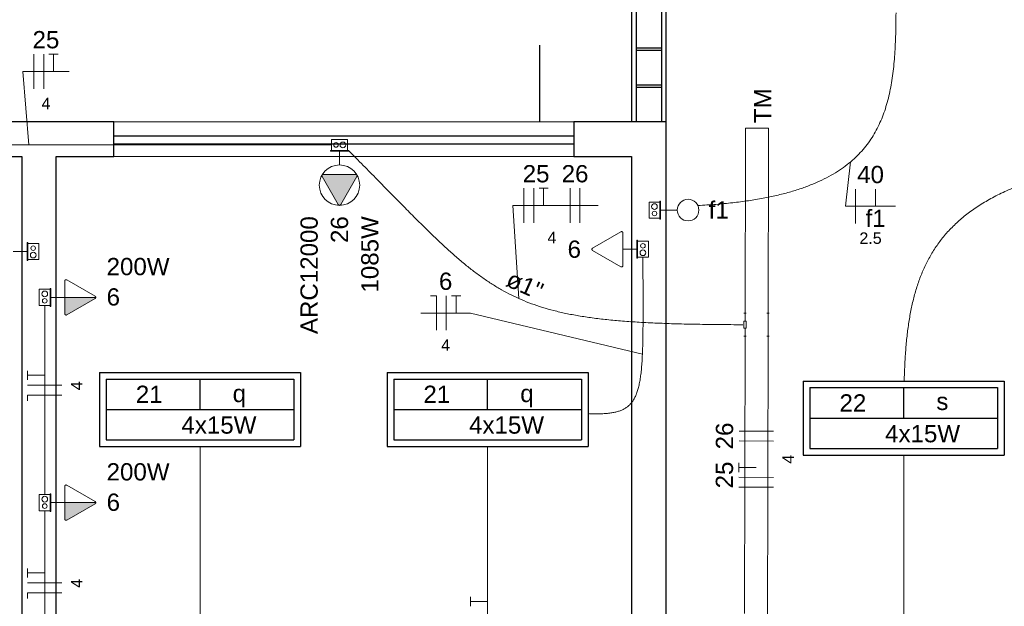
# Model space of a CAD drawing. Header units: millimetres. Extents: x -8 to 220, y -114 to 51.
# Tile 31 of 82: x 30.4 to 34.68, y 31.99 to 34.54. Entities that reach past the tile are written whole.
import ezdxf

# ---------------------------------------------------------------- set-up
doc = ezdxf.new("R2010")
doc.units = ezdxf.units.MM
doc.header["$MEASUREMENT"] = 0
doc.linetypes.add('HIDDEN', pattern=[0.9525, 0.635, -0.3175])
for name, color, linetype, lineweight in [('02', 2, 'Continuous', 20), ('Conexões - condutos Retangulares', 8, 'Continuous', 5), ('EL-Condutos', 4, 'Continuous', 5), ('EL-Fios (Fase 1)', 7, 'Continuous', 5), ('EL-Fios (Fase 3)', 7, 'Continuous', 5), ('EL-Fios (Neutro)', 7, 'Continuous', 5), ('EL-Fios (Retorno)', 7, 'Continuous', 5), ('EL-Fios (Terra)', 7, 'Continuous', 5), ('EL-Interruptor', 5, 'Continuous', 5), ('EL-Textos conduto', 7, 'Continuous', 5), ('EL-Textos fios', 7, 'Continuous', 5), ('EL-Tomadas', 4, 'Continuous', 5), ('IFC-Caixa de passagem-Contorno', 44, 'Continuous', 5), ('Textos', 7, 'Continuous', 5)]:
    doc.layers.add(name, color=color, linetype=linetype, lineweight=lineweight)
for name, color, linetype in [('P-SIMBOL', 5, 'Continuous'), ('parede', 5, 'Continuous'), ('porta', 3, 'Continuous'), ('PROJEÇÃO', 6, 'HIDDEN')]:
    doc.layers.add(name, color=color, linetype=linetype)
doc.styles.add('Arial', font='arial.ttf')

msp = doc.modelspace()

# ---------------------------------------------------------------- hatches: boundary and pattern name
at = {"layer": 'EL-Tomadas', "linetype": 'Continuous'}
for points in [[(31.8669, 33.8597), (31.7961, 33.7371), (31.7951, 33.7359), (31.7947, 33.7355), (31.7939, 33.7349), (31.7925, 33.7343), (31.7911, 33.7341), (31.7899, 33.7342), (31.7885, 33.7346), (31.7877, 33.7351), (31.7867, 33.7358), (31.7864, 33.7361), (31.7859, 33.7367), (31.7856, 33.7372), (31.7149, 33.8598), (31.7142, 33.8617), (31.7141, 33.8633), (31.7145, 33.865), (31.7152, 33.8663), (31.7164, 33.8676), (31.7179, 33.8684), (31.7195, 33.8688), (31.8617, 33.8687), (31.8629, 33.8686), (31.8642, 33.8682), (31.8652, 33.8676), (31.8662, 33.8667), (31.8669, 33.8658), (31.8674, 33.8645), (31.8677, 33.8629), (31.8675, 33.8613), (31.867, 33.86)], [(30.5969, 33.3341), (30.7315, 33.3341), (30.7314, 33.3328), (30.7309, 33.3313), (30.7301, 33.3302), (30.7292, 33.3293), (30.7284, 33.3288), (30.6046, 33.2575), (30.6033, 33.2572), (30.6019, 33.2573), (30.6005, 33.2577), (30.5994, 33.2583), (30.598, 33.2597), (30.5971, 33.2614), (30.5969, 33.2626), (30.5969, 33.3341)], [(30.5969, 32.4418), (30.7315, 32.4418), (30.7314, 32.4406), (30.7309, 32.4391), (30.7301, 32.438), (30.7292, 32.4371), (30.7284, 32.4365), (30.6046, 32.3652), (30.6033, 32.365), (30.6019, 32.365), (30.6005, 32.3655), (30.5994, 32.3661), (30.598, 32.3674), (30.5971, 32.3691), (30.5969, 32.3703), (30.5969, 32.4418)]]:
    msp.add_hatch(color=256, dxfattribs=at).paths.add_polyline_path(points)

# ---------------------------------------------------------------- linework, layer by layer
at = {"layer": '02', "color": 8}
for p, q in [((30.8098, 34.0967), (32.8098, 34.0967)), ((30.8098, 33.9467), (32.8098, 33.9467))]:
    msp.add_line(p, q, dxfattribs=at)
at = {"layer": 'Conexões - condutos Retangulares', "linetype": 'Continuous'}
for p, q in [((33.5553, 34.0693), (33.5551, 33.9693)), ((33.6553, 34.0691), (33.5553, 34.0693))]:
    msp.add_line(p, q, dxfattribs=at)
at = {"layer": 'Conexões - condutos Retangulares'}
for p, q in [((33.6553, 34.0691), (33.6551, 33.9691)), ((33.5585, 33.2652), (33.5485, 33.2652)), ((33.5535, 33.2302), (33.5535, 33.2652)), ((33.6585, 33.2652), (33.6485, 33.2652)), ((33.6535, 33.2652), (33.6535, 33.1652)), ((33.5485, 33.2002), (33.5485, 33.2302)), ((33.5585, 33.2302), (33.5485, 33.2302)), ((33.5585, 33.2002), (33.5585, 33.2302)), ((33.5585, 33.2002), (33.5485, 33.2002)), ((33.5585, 33.1652), (33.5485, 33.1652)), ((33.5535, 33.1652), (33.5535, 33.2002)), ((33.6585, 33.1652), (33.6485, 33.1652))]:
    msp.add_line(p, q, dxfattribs=at)
at = {"layer": 'EL-Condutos', "linetype": 'Continuous'}
for p, q in [((33.5551, 33.9693), (33.5536, 33.2652)), ((33.6551, 33.9691), (33.6536, 33.2652)), ((33.5534, 33.1652), (33.5508, 31.9598)), ((33.6534, 33.1652), (33.6504, 31.7598))]:
    msp.add_line(p, q, dxfattribs=at)
for points in [[(33.3493, 33.7332), (33.427, 33.7384), (33.4998, 33.7455), (33.568, 33.7543), (33.6317, 33.765), (33.691, 33.7774), (33.7462, 33.7915), (33.7973, 33.8074), (33.8445, 33.8249), (33.8879, 33.8441), (33.9278, 33.8648), (33.9642, 33.8872), (33.9974, 33.9111), (34.0274, 33.9365), (34.0545, 33.9634), (34.0788, 33.9917), (34.1004, 34.0215), (34.1195, 34.0527), (34.1362, 34.0852), (34.1508, 34.1191), (34.1633, 34.1542), (34.1739, 34.1907), (34.1828, 34.2284), (34.1901, 34.2673), (34.1959, 34.3073), (34.2005, 34.3485), (34.204, 34.3909), (34.2065, 34.4343), (34.2082, 34.4788), (34.2092, 34.5243), (34.2097, 34.5708)], [(29.1275, 33.9967), (29.2546, 33.9967), (29.3735, 33.9967), (29.4851, 33.9967), (29.5897, 33.9967), (29.688, 33.9967), (29.7806, 33.9967), (29.868, 33.9967), (29.9508, 33.9967), (30.0295, 33.9967), (30.1048, 33.9967), (30.1771, 33.9967), (30.2471, 33.9967), (30.3153, 33.9967), (30.3824, 33.9967), (30.4488, 33.9967), (30.5151, 33.9967), (30.5819, 33.9967), (30.6498, 33.9967), (30.7194, 33.9967), (30.7911, 33.9967), (30.8656, 33.9967), (30.9435, 33.9967), (31.0252, 33.9967), (31.1115, 33.9967), (31.2028, 33.9967), (31.2997, 33.9967), (31.4028, 33.9967), (31.5126, 33.9967), (31.6298, 33.9967), (31.7548, 33.9967)], [(36.1598, 33.9961), (35.995, 33.9935), (35.84, 33.9888), (35.6943, 33.9821), (35.5577, 33.9732), (35.43, 33.9623), (35.3108, 33.9492), (35.1999, 33.934), (35.0968, 33.9167), (35.0014, 33.8972), (34.9134, 33.8756), (34.8325, 33.8518), (34.7583, 33.8258), (34.6905, 33.7976), (34.629, 33.7672), (34.5733, 33.7346), (34.5232, 33.6998), (34.4785, 33.6627), (34.4387, 33.6233), (34.4036, 33.5817), (34.373, 33.5379), (34.3465, 33.4917), (34.3238, 33.4432), (34.3047, 33.3925), (34.2888, 33.3394), (34.2758, 33.2839), (34.2655, 33.2262), (34.2576, 33.166), (34.2517, 33.1035), (34.2477, 33.0386), (34.2451, 32.9714)], [(31.8302, 33.9724), (31.8945, 33.9075), (31.9546, 33.8465), (32.011, 33.789), (32.0641, 33.7352), (32.1141, 33.6847), (32.1616, 33.6376), (32.2069, 33.5936), (32.2504, 33.5528), (32.2925, 33.515), (32.3336, 33.48), (32.374, 33.4478), (32.4142, 33.4183), (32.4546, 33.3913), (32.4955, 33.3668), (32.5374, 33.3446), (32.5806, 33.3246), (32.6255, 33.3067), (32.6725, 33.2907), (32.722, 33.2767), (32.7744, 33.2645), (32.8302, 33.2539), (32.8895, 33.2449), (32.953, 33.2373), (33.0209, 33.231), (33.0937, 33.226), (33.1717, 33.2221), (33.2553, 33.2191), (33.345, 33.2171), (33.441, 33.2158), (33.5439, 33.2153)], [(33.1098, 33.5078), (33.1099, 33.4478), (33.1101, 33.3914), (33.1102, 33.3384), (33.1103, 33.2887), (33.1103, 33.2423), (33.11, 33.199), (33.1095, 33.1587), (33.1087, 33.1214), (33.1074, 33.0869), (33.1057, 33.0551), (33.1035, 33.0259), (33.1006, 32.9992), (33.0971, 32.9749), (33.0928, 32.9529), (33.0878, 32.9332), (33.0819, 32.9155), (33.075, 32.8997), (33.0672, 32.8859), (33.0583, 32.8739), (33.0483, 32.8635), (33.037, 32.8547), (33.0245, 32.8473), (33.0107, 32.8413), (32.9955, 32.8366), (32.9788, 32.833), (32.9606, 32.8304), (32.9408, 32.8288), (32.9193, 32.8281), (32.8961, 32.828), (32.8711, 32.8286)], [(30.5098, 33.299), (30.5098, 33.2611), (30.5098, 33.2256), (30.5098, 33.1921), (30.5098, 33.1606), (30.5098, 33.1309), (30.5098, 33.1028), (30.5098, 33.0762), (30.5098, 33.0508), (30.5098, 33.0265), (30.5098, 33.0032), (30.5098, 32.9807), (30.5098, 32.9588), (30.5098, 32.9373), (30.5098, 32.916), (30.5098, 32.8949), (30.5098, 32.8738), (30.5098, 32.8524), (30.5098, 32.8305), (30.5098, 32.8082), (30.5098, 32.7851), (30.5098, 32.761), (30.5098, 32.736), (30.5098, 32.7096), (30.5098, 32.6819), (30.5098, 32.6526), (30.5098, 32.6216), (30.5098, 32.5886), (30.5098, 32.5536), (30.5098, 32.5163), (30.5098, 32.4766)], [(31.1848, 30.8071), (31.1848, 30.8936), (31.1848, 30.9753), (31.1848, 31.0523), (31.1848, 31.1251), (31.1848, 31.194), (31.1848, 31.2593), (31.1848, 31.3215), (31.1848, 31.3809), (31.1848, 31.4377), (31.1848, 31.4925), (31.1848, 31.5454), (31.1848, 31.597), (31.1848, 31.6475), (31.1848, 31.6973), (31.1848, 31.7467), (31.1848, 31.7962), (31.1848, 31.846), (31.1848, 31.8964), (31.1848, 31.948), (31.1848, 32.001), (31.1848, 32.0557), (31.1848, 32.1126), (31.1848, 32.1719), (31.1848, 32.2341), (31.1848, 32.2995), (31.1848, 32.3684), (31.1848, 32.4411), (31.1848, 32.5182), (31.1848, 32.5998), (31.1848, 32.6864)], [(32.4348, 32.6864), (32.4348, 32.5998), (32.4348, 32.5182), (32.4348, 32.4411), (32.4348, 32.3684), (32.4348, 32.2995), (32.4348, 32.2341), (32.4348, 32.1719), (32.4348, 32.1126), (32.4348, 32.0557), (32.4348, 32.001), (32.4348, 31.948), (32.4348, 31.8964), (32.4348, 31.846), (32.4348, 31.7962), (32.4348, 31.7467), (32.4348, 31.6973), (32.4348, 31.6475), (32.4348, 31.597), (32.4348, 31.5454), (32.4348, 31.4925), (32.4348, 31.4377), (32.4348, 31.3809), (32.4348, 31.3215), (32.4348, 31.2593), (32.4348, 31.194), (32.4348, 31.1251), (32.4348, 31.0523), (32.4348, 30.9753), (32.4348, 30.8936), (32.4348, 30.8071)], [(34.2431, 32.6503), (34.2431, 32.56), (34.2431, 32.475), (34.2431, 32.3947), (34.2431, 32.3189), (34.2431, 32.2472), (34.2431, 32.1792), (34.2431, 32.1145), (34.2431, 32.0527), (34.2431, 31.9936), (34.2431, 31.9367), (34.2431, 31.8817), (34.2431, 31.8281), (34.2431, 31.7757), (34.2431, 31.724), (34.2431, 31.6727), (34.2431, 31.6214), (34.2431, 31.5697), (34.2431, 31.5173), (34.2431, 31.4638), (34.2431, 31.4088), (34.2431, 31.352), (34.2431, 31.2929), (34.2431, 31.2313), (34.2431, 31.1667), (34.2431, 31.0989), (34.2431, 31.0273), (34.2431, 30.9516), (34.2431, 30.8715), (34.2431, 30.7867), (34.2431, 30.6966)], [(30.5098, 32.4066), (30.5098, 32.372), (30.5098, 32.3395), (30.5098, 32.3088), (30.5098, 32.28), (30.5098, 32.2528), (30.5098, 32.227), (30.5098, 32.2026), (30.5098, 32.1793), (30.5098, 32.157), (30.5098, 32.1356), (30.5098, 32.1149), (30.5098, 32.0947), (30.5098, 32.0749), (30.5098, 32.0554), (30.5098, 32.036), (30.5098, 32.0165), (30.5098, 31.9968), (30.5098, 31.9767), (30.5098, 31.9561), (30.5098, 31.9349), (30.5098, 31.9128), (30.5098, 31.8898), (30.5098, 31.8656), (30.5098, 31.8401), (30.5098, 31.8132), (30.5098, 31.7848), (30.5098, 31.7545), (30.5098, 31.7224), (30.5098, 31.6883), (30.5098, 31.652)]]:
    msp.add_spline(points, degree=3, dxfattribs=at)
at = {"layer": 'EL-Fios (Fase 1)'}
for p, q in [((30.4623, 34.2409), (30.4623, 34.3909)), ((32.5924, 33.6582), (32.5924, 33.8082)), ((32.7933, 33.6582), (32.7933, 33.8082)), ((34.0334, 33.6548), (34.0334, 33.8048)), ((33.6774, 32.7097), (33.5274, 32.71)), ((33.677, 32.5088), (33.527, 32.5091))]:
    msp.add_line(p, q, dxfattribs=at)
at = {"layer": 'EL-Fios (Fase 3)'}
for p, q in [((30.5052, 34.2409), (30.5052, 34.3909)), ((32.6353, 33.6582), (32.6353, 33.8082)), ((32.8362, 33.6582), (32.8362, 33.8082)), ((32.2547, 33.1909), (32.2547, 33.3409)), ((30.5848, 32.9523), (30.4348, 32.9523)), ((33.6775, 32.7525), (33.5275, 32.7528)), ((33.6771, 32.5516), (33.5271, 32.5519)), ((30.5848, 32.0934), (30.4348, 32.0934))]:
    msp.add_line(p, q, dxfattribs=at)
at = {"layer": 'EL-Fios (Neutro)'}
for p, q in [((32.1869, 33.3409), (32.2119, 33.3409)), ((32.2119, 33.1909), (32.2119, 33.3409)), ((30.5848, 32.9095), (30.4348, 32.9095)), ((30.4348, 32.8845), (30.4348, 32.9095)), ((30.5848, 32.0505), (30.4348, 32.0505)), ((30.4348, 32.0255), (30.4348, 32.0505))]:
    msp.add_line(p, q, dxfattribs=at)
at = {"layer": 'EL-Fios (Retorno)'}
msp.add_line((34.1209, 33.7298), (34.1209, 33.8048), dxfattribs=at)
at = {"layer": 'EL-Fios (Terra)'}
for points in [[(30.548, 34.3159), (30.548, 34.3909), (30.528, 34.3909), (30.568, 34.3909)], [(32.6781, 33.7332), (32.6781, 33.8082), (32.6581, 33.8082), (32.6981, 33.8082)], [(32.2976, 33.2659), (32.2976, 33.3409), (32.2776, 33.3409), (32.3176, 33.3409)], [(30.5098, 32.9952), (30.4348, 32.9952), (30.4348, 32.9752), (30.4348, 33.0152)], [(33.6022, 32.5946), (33.5272, 32.5948), (33.5271, 32.5748), (33.5272, 32.6148)], [(30.5098, 32.1362), (30.4348, 32.1362), (30.4348, 32.1162), (30.4348, 32.1562)], [(32.4348, 32.0119), (32.3598, 32.0119), (32.3598, 31.9919), (32.3598, 32.0319)]]:
    msp.add_lwpolyline(points, dxfattribs=at)
at = {"layer": 'EL-Interruptor'}
msp.add_line((33.2592, 33.7135), (33.1866, 33.7135), dxfattribs=at)
msp.add_circle((33.306, 33.7135), 0.0469, dxfattribs=at)
at = {"layer": 'EL-Textos fios'}
for p, q in [((30.4409, 33.9967), (30.4141, 34.3159)), ((30.4141, 34.3159), (30.6163, 34.3159)), ((34.012, 33.9229), (33.9906, 33.7298)), ((32.571, 33.3287), (32.5442, 33.7332)), ((32.5442, 33.7332), (32.9158, 33.7332)), ((33.9906, 33.7298), (34.2075, 33.7298)), ((32.144, 33.2659), (32.3605, 33.2659)), ((33.1074, 33.0866), (32.3605, 33.2659))]:
    msp.add_line(p, q, dxfattribs=at)
at = {"layer": 'EL-Tomadas'}
for p, q in [((31.7909, 33.9096), (31.7909, 33.9699)), ((31.7857, 33.7371), (31.7149, 33.8598)), ((31.7201, 33.8688), (31.8617, 33.8687)), ((31.8669, 33.8597), (31.7961, 33.7371)), ((32.8911, 33.5483), (33.0138, 33.6192)), ((33.0228, 33.614), (33.0227, 33.4723)), ((30.3727, 33.533), (30.433, 33.533)), ((33.0137, 33.4671), (32.8911, 33.5379)), ((33.0227, 33.5431), (33.083, 33.5431)), ((30.5968, 33.2632), (30.5969, 33.4049)), ((30.6059, 33.41), (30.7285, 33.3393)), ((30.5969, 33.3341), (30.5366, 33.3341)), ((30.5969, 33.3341), (30.7315, 33.3341)), ((30.7285, 33.3289), (30.6058, 33.258)), ((30.5968, 32.371), (30.5969, 32.5126)), ((30.6059, 32.5178), (30.7285, 32.447)), ((30.5969, 32.4418), (30.5366, 32.4418)), ((30.5969, 32.4418), (30.7315, 32.4418)), ((30.7285, 32.4366), (30.6058, 32.3658))]:
    msp.add_line(p, q, dxfattribs=at)
for points in [[(31.7201, 33.8688), (31.7194, 33.8688), (31.7187, 33.8687), (31.718, 33.8685), (31.7174, 33.8682), (31.7168, 33.8678), (31.7162, 33.8674), (31.7157, 33.8669), (31.7152, 33.8664), (31.7149, 33.8658), (31.7145, 33.8652), (31.7143, 33.8645), (31.7141, 33.8639), (31.7141, 33.8632), (31.7141, 33.8625), (31.7141, 33.8618), (31.7143, 33.8611), (31.7145, 33.8604), (31.7149, 33.8598)], [(31.8669, 33.8597), (31.8672, 33.8604), (31.8674, 33.861), (31.8676, 33.8617), (31.8677, 33.8624), (31.8677, 33.8631), (31.8676, 33.8638), (31.8674, 33.8645), (31.8672, 33.8651), (31.8669, 33.8657), (31.8665, 33.8663), (31.866, 33.8669), (31.8655, 33.8673), (31.865, 33.8678), (31.8644, 33.8681), (31.8637, 33.8684), (31.8631, 33.8686), (31.8624, 33.8687), (31.8617, 33.8687)], [(31.7857, 33.7371), (31.7861, 33.7365), (31.7865, 33.736), (31.787, 33.7355), (31.7876, 33.7351), (31.7882, 33.7348), (31.7888, 33.7345), (31.7895, 33.7343), (31.7902, 33.7342), (31.7909, 33.7341), (31.7916, 33.7342), (31.7923, 33.7343), (31.7929, 33.7345), (31.7936, 33.7348), (31.7942, 33.7351), (31.7947, 33.7355), (31.7952, 33.736), (31.7957, 33.7365), (31.7961, 33.7371)], [(33.0228, 33.614), (33.0227, 33.6146), (33.0226, 33.6153), (33.0224, 33.616), (33.0221, 33.6166), (33.0218, 33.6173), (33.0214, 33.6178), (33.0209, 33.6183), (33.0203, 33.6188), (33.0198, 33.6192), (33.0191, 33.6195), (33.0185, 33.6197), (33.0178, 33.6199), (33.0171, 33.6199), (33.0164, 33.6199), (33.0157, 33.6199), (33.015, 33.6197), (33.0144, 33.6195), (33.0138, 33.6192)], [(32.8911, 33.5483), (32.8905, 33.5479), (32.8899, 33.5475), (32.8895, 33.547), (32.8891, 33.5464), (32.8887, 33.5458), (32.8884, 33.5452), (32.8882, 33.5445), (32.8881, 33.5438), (32.8881, 33.5431), (32.8881, 33.5424), (32.8882, 33.5417), (32.8884, 33.5411), (32.8887, 33.5404), (32.8891, 33.5398), (32.8895, 33.5393), (32.8899, 33.5388), (32.8905, 33.5383), (32.8911, 33.5379)], [(33.0137, 33.4671), (33.0143, 33.4668), (33.015, 33.4666), (33.0156, 33.4664), (33.0163, 33.4663), (33.017, 33.4663), (33.0177, 33.4664), (33.0184, 33.4666), (33.0191, 33.4668), (33.0197, 33.4671), (33.0203, 33.4675), (33.0208, 33.468), (33.0213, 33.4685), (33.0217, 33.469), (33.0221, 33.4696), (33.0223, 33.4703), (33.0225, 33.4709), (33.0226, 33.4716), (33.0227, 33.4723)], [(30.6059, 33.41), (30.6053, 33.4104), (30.6046, 33.4106), (30.6039, 33.4108), (30.6032, 33.4108), (30.6026, 33.4108), (30.6019, 33.4108), (30.6012, 33.4106), (30.6005, 33.4104), (30.5999, 33.41), (30.5993, 33.4097), (30.5988, 33.4092), (30.5983, 33.4087), (30.5979, 33.4082), (30.5975, 33.4075), (30.5973, 33.4069), (30.5971, 33.4062), (30.5969, 33.4055), (30.5969, 33.4049)], [(30.7285, 33.3289), (30.7291, 33.3292), (30.7296, 33.3297), (30.7301, 33.3302), (30.7305, 33.3308), (30.7309, 33.3314), (30.7312, 33.332), (30.7314, 33.3327), (30.7315, 33.3334), (30.7315, 33.3341), (30.7315, 33.3348), (30.7314, 33.3354), (30.7312, 33.3361), (30.7309, 33.3368), (30.7305, 33.3374), (30.7301, 33.3379), (30.7296, 33.3384), (30.7291, 33.3389), (30.7285, 33.3393)], [(30.5968, 33.2632), (30.5969, 33.2625), (30.597, 33.2618), (30.5972, 33.2612), (30.5975, 33.2605), (30.5978, 33.2599), (30.5982, 33.2594), (30.5987, 33.2589), (30.5992, 33.2584), (30.5998, 33.258), (30.6005, 33.2577), (30.6011, 33.2575), (30.6018, 33.2573), (30.6025, 33.2572), (30.6032, 33.2572), (30.6039, 33.2573), (30.6046, 33.2575), (30.6052, 33.2577), (30.6058, 33.258)], [(30.6059, 32.5178), (30.6053, 32.5181), (30.6046, 32.5183), (30.6039, 32.5185), (30.6032, 32.5186), (30.6026, 32.5186), (30.6019, 32.5185), (30.6012, 32.5183), (30.6005, 32.5181), (30.5999, 32.5178), (30.5993, 32.5174), (30.5988, 32.517), (30.5983, 32.5165), (30.5979, 32.5159), (30.5975, 32.5153), (30.5973, 32.5146), (30.5971, 32.514), (30.5969, 32.5133), (30.5969, 32.5126)], [(30.7285, 32.4366), (30.7291, 32.437), (30.7296, 32.4374), (30.7301, 32.4379), (30.7305, 32.4385), (30.7309, 32.4391), (30.7312, 32.4398), (30.7314, 32.4404), (30.7315, 32.4411), (30.7315, 32.4418), (30.7315, 32.4425), (30.7314, 32.4432), (30.7312, 32.4439), (30.7309, 32.4445), (30.7305, 32.4451), (30.7301, 32.4457), (30.7296, 32.4462), (30.7291, 32.4466), (30.7285, 32.447)], [(30.5968, 32.371), (30.5969, 32.3703), (30.597, 32.3696), (30.5972, 32.3689), (30.5975, 32.3683), (30.5978, 32.3677), (30.5982, 32.3671), (30.5987, 32.3666), (30.5992, 32.3662), (30.5998, 32.3658), (30.6005, 32.3655), (30.6011, 32.3652), (30.6018, 32.3651), (30.6025, 32.365), (30.6032, 32.365), (30.6039, 32.3651), (30.6046, 32.3652), (30.6052, 32.3655), (30.6058, 32.3658)]]:
    msp.add_lwpolyline(points, dxfattribs=at)
msp.add_circle((31.7909, 33.8219), 0.0878, dxfattribs=at)
at = {"layer": 'IFC-Caixa de passagem-Contorno'}
for p, q in [((31.7559, 34.0204), (31.8259, 34.0204)), ((31.7559, 33.9729), (31.7559, 34.0204)), ((31.8259, 33.9729), (31.8259, 34.0204)), ((31.7519, 33.9729), (31.8299, 33.9729)), ((31.7519, 33.9699), (31.7519, 33.9729)), ((31.7519, 33.9699), (31.8299, 33.9699)), ((31.8299, 33.9699), (31.8299, 33.9729)), ((33.1361, 33.6785), (33.1361, 33.7485)), ((33.1836, 33.7485), (33.1361, 33.7485)), ((33.1836, 33.6745), (33.1836, 33.7525)), ((33.1866, 33.7525), (33.1836, 33.7525)), ((33.1866, 33.6745), (33.1866, 33.7525)), ((33.1836, 33.6785), (33.1361, 33.6785)), ((33.1866, 33.6745), (33.1836, 33.6745)), ((30.433, 33.572), (30.433, 33.494)), ((30.433, 33.572), (30.436, 33.572)), ((30.436, 33.572), (30.436, 33.494)), ((30.436, 33.568), (30.4835, 33.568)), ((30.4835, 33.568), (30.4835, 33.498)), ((33.083, 33.5821), (33.083, 33.5041)), ((33.083, 33.5821), (33.086, 33.5821)), ((33.086, 33.5821), (33.086, 33.5041)), ((33.086, 33.5781), (33.1335, 33.5781)), ((33.1335, 33.5781), (33.1335, 33.5081)), ((33.086, 33.5081), (33.1335, 33.5081)), ((30.433, 33.494), (30.436, 33.494)), ((30.436, 33.498), (30.4835, 33.498)), ((33.083, 33.5041), (33.086, 33.5041)), ((30.4861, 33.2991), (30.4861, 33.3691)), ((30.5336, 33.3691), (30.4861, 33.3691)), ((30.5336, 33.2951), (30.5336, 33.3731)), ((30.5366, 33.3731), (30.5336, 33.3731)), ((30.5366, 33.2951), (30.5366, 33.3731)), ((30.5336, 33.2991), (30.4861, 33.2991)), ((30.5366, 33.2951), (30.5336, 33.2951)), ((30.5336, 32.4028), (30.5336, 32.4808)), ((30.5366, 32.4808), (30.5336, 32.4808)), ((30.5366, 32.4028), (30.5366, 32.4808)), ((30.4861, 32.4068), (30.4861, 32.4768)), ((30.5336, 32.4768), (30.4861, 32.4768)), ((30.5336, 32.4068), (30.4861, 32.4068)), ((30.5366, 32.4028), (30.5336, 32.4028))]:
    msp.add_line(p, q, dxfattribs=at)
for centre, radius in [((31.7759, 33.9967), 0.00995), ((31.8059, 33.9967), 0.0125), ((33.1598, 33.7285), 0.0125), ((33.1598, 33.6985), 0.00995), ((30.4598, 33.548), 0.00995), ((33.1098, 33.5581), 0.00995), ((30.4598, 33.518), 0.0125), ((33.1098, 33.5281), 0.0125), ((30.5098, 33.3491), 0.0125), ((30.5098, 33.3191), 0.00995), ((30.5098, 32.4568), 0.0125), ((30.5098, 32.4268), 0.00995)]:
    msp.add_circle(centre, radius, dxfattribs=at)
at = {"layer": 'P-SIMBOL'}
for p, q in [((30.748, 33.008), (31.6216, 33.008)), ((30.748, 33.008), (30.748, 32.6855)), ((31.6216, 33.008), (31.6216, 32.6855)), ((31.998, 33.008), (32.8716, 33.008)), ((31.998, 33.008), (31.998, 32.6855)), ((32.8716, 33.008), (32.8716, 32.6855)), ((30.7768, 32.9792), (31.5928, 32.9792)), ((30.7768, 32.9792), (30.7768, 32.7142)), ((31.1848, 32.8467), (31.1848, 32.9792)), ((31.5928, 32.9792), (31.5928, 32.7142)), ((32.0268, 32.9792), (32.8428, 32.9792)), ((32.0268, 32.9792), (32.0268, 32.7142)), ((32.4348, 32.8467), (32.4348, 32.9792)), ((32.8428, 32.9792), (32.8428, 32.7142)), ((33.8064, 32.9705), (34.6799, 32.9705)), ((33.8064, 32.9705), (33.8064, 32.648)), ((34.6799, 32.9705), (34.6799, 32.648)), ((33.8351, 32.9417), (34.6512, 32.9417)), ((33.8351, 32.9417), (33.8351, 32.6767)), ((34.2432, 32.8092), (34.2432, 32.9417)), ((34.6512, 32.9417), (34.6512, 32.6767)), ((30.7768, 32.8467), (31.5928, 32.8467)), ((32.0268, 32.8467), (32.8428, 32.8467)), ((33.8351, 32.8092), (34.6512, 32.8092)), ((30.7768, 32.7142), (31.5928, 32.7142)), ((32.0268, 32.7142), (32.8428, 32.7142)), ((30.748, 32.6855), (31.6216, 32.6855)), ((31.998, 32.6855), (32.8716, 32.6855)), ((33.8351, 32.6767), (34.6512, 32.6767)), ((33.8064, 32.648), (34.6799, 32.648))]:
    msp.add_line(p, q, dxfattribs=at)
at = {"layer": 'parede', "color": 8}
for p, q in [((33.0798, 37.0967), (33.0798, 34.0967)), ((33.1898, 37.0967), (33.1898, 34.0967)), ((33.1898, 34.4167), (33.0798, 34.4167)), ((33.1898, 34.4067), (33.0798, 34.4067)), ((33.1898, 34.2567), (33.0798, 34.2567)), ((33.1898, 34.2467), (33.0798, 34.2467)), ((33.2098, 34.0967), (32.8098, 34.0967)), ((32.8098, 34.0967), (32.8098, 33.9467)), ((33.2098, 34.0967), (33.2098, 29.3967)), ((32.8098, 33.9467), (33.0598, 33.9467)), ((33.0598, 33.9467), (33.0598, 29.5467))]:
    msp.add_line(p, q, dxfattribs=at)
for points in [[(30.5598, 33.9467), (30.8098, 33.9467), (30.8098, 34.0967), (30.1598, 34.0967), (30.1598, 33.9467), (30.4098, 33.9467)], [(30.4098, 33.9467), (30.4098, 29.5467), (30.3098, 29.5467), (30.3098, 29.3967), (32.1598, 29.3967), (32.1598, 29.5467), (30.5598, 29.5467), (30.5598, 33.9467)]]:
    msp.add_lwpolyline(points, dxfattribs=at)
at = {"layer": 'porta', "color": 8}
for p, q in [((33.0598, 37.0967), (33.0598, 34.0967)), ((33.2098, 37.0967), (33.2098, 34.0967)), ((30.8098, 34.0367), (32.8098, 34.0367)), ((30.8098, 34.0017), (32.8098, 34.0017))]:
    msp.add_line(p, q, dxfattribs=at)
at = {"layer": 'PROJEÇÃO', "color": 8, "ltscale": 0.7}
msp.add_lwpolyline([(32.6598, 37.0967), (32.6598, 34.0967)], dxfattribs=at)

# ---------------------------------------------------------------- texts
at = {"layer": 'EL-Textos conduto', "insert": (32.5812, 33.3518), "char_height": 0.075, "width": 0.318979, "attachment_point": 8, "rotation": 336.0504, "line_spacing_factor": 0.6, "style": 'Arial'}
msp.add_mtext('ø1"', dxfattribs=at)
at = {"layer": 'EL-Textos fios', "attachment_point": 8, "line_spacing_factor": 0.6, "style": 'Arial'}
for s, insert, char_height, width in [('25', (30.5152, 34.4156), 0.075, 0.233003), ('4', (30.5152, 34.1519), 0.05, 0.077668), ('25', (32.6453, 33.833), 0.075, 0.233003), ('26', (32.8147, 33.833), 0.075, 0.233003), ('40', (34.099, 33.8295), 0.075, 0.233003), ('f1', (34.1209, 33.6398), 0.075, 0.174695), ('4', (32.7143, 33.5692), 0.05, 0.077668), ('2.5', (34.099, 33.5658), 0.05, 0.194131), ('6', (32.2522, 33.3657), 0.075, 0.116502), ('4', (32.2522, 33.1019), 0.05, 0.077668)]:
    msp.add_mtext(s, dxfattribs=dict(at, insert=insert, char_height=char_height, width=width))
for s, insert, char_height, width, rotation in [('4', (30.6738, 32.9498), 0.05, 0.077668, 90.0002), ('26', (33.5027, 32.7315), 0.075, 0.233003, 89.8742), ('25', (33.5023, 32.562), 0.075, 0.233003, 89.8742), ('4', (33.7662, 32.6304), 0.05, 0.077668, 89.8742), ('4', (30.6738, 32.0909), 0.05, 0.077668, 90.0002)]:
    msp.add_mtext(s, dxfattribs=dict(at, insert=insert, char_height=char_height, width=width, rotation=rotation))
at = {"layer": 'Textos', "char_height": 0.075, "line_spacing_factor": 0.6, "style": 'Arial'}
for s, insert, width, attachment_point, rotation in [('TM', (33.6672, 34.0914), 0.30263, 7, 89.8742), ('ARC12000', (31.6973, 33.6869), 1.025076, 9, 90.0002), ('26', (31.8293, 33.6869), 0.233003, 9, 90.0002), ('1085W', (31.9613, 33.6869), 0.663796, 9, 90.0002)]:
    msp.add_mtext(s, dxfattribs=dict(at, insert=insert, width=width, attachment_point=attachment_point, rotation=rotation))
for s, insert, width, attachment_point in [('f1', (33.3954, 33.6766), 0.174695, 7), ('6', (32.8405, 33.505), 0.116502, 9), ('200W', (30.7788, 33.4295), 0.547294, 7), ('6', (30.7788, 33.2975), 0.116502, 7), ('21', (30.9057, 32.8753), 0.233003, 7), ('21', (32.1557, 32.8753), 0.233003, 7), ('q', (31.3265, 32.8563), 0.116502, 7), ('q', (32.5765, 32.8563), 0.116502, 7), ('22', (33.9641, 32.8378), 0.233003, 7), ('s', (34.3849, 32.8435), 0.10484, 7), ('4x15W', (31.104, 32.7406), 0.652134, 7), ('4x15W', (32.354, 32.7406), 0.652134, 7), ('4x15W', (34.1623, 32.7031), 0.652134, 7), ('200W', (30.7788, 32.5372), 0.547294, 7), ('6', (30.7788, 32.4052), 0.116502, 7)]:
    msp.add_mtext(s, dxfattribs=dict(at, insert=insert, width=width, attachment_point=attachment_point))

doc.saveas('drawing.dxf')
